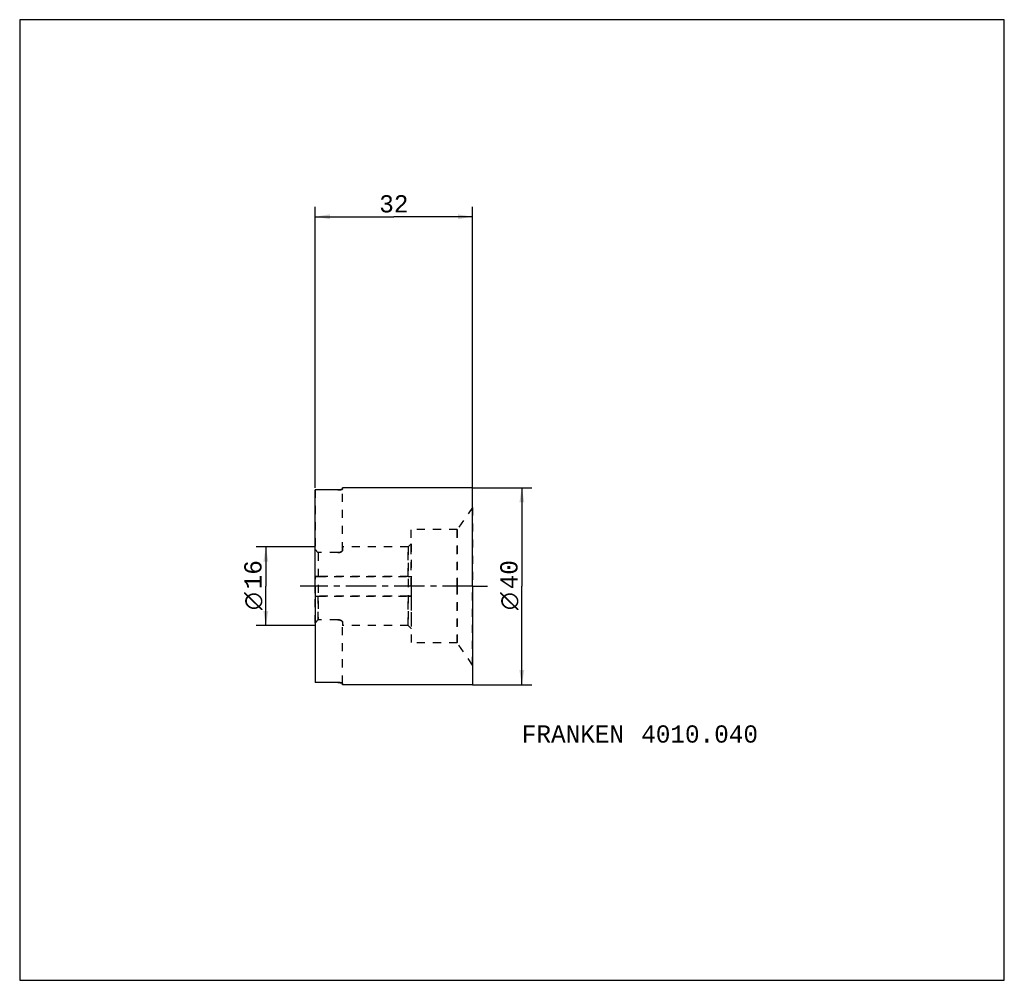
# Model space of a CAD drawing. Extents: x -60 to 140, y -80 to 115.
import ezdxf
from ezdxf.enums import TextEntityAlignment as Align

# ---------------------------------------------------------------- set-up
doc = ezdxf.new("R2010")
doc.units = 0
doc.header["$LTSCALE"] = 16.335
doc.linetypes.add('CENTER', pattern=[0.6, 0.375, -0.075, 0.075, -0.075])
doc.linetypes.add('DASHED', pattern=[0.2, 0.1, -0.1])
doc.layers.get('0').update_dxf_attribs({"linetype": 'CONTINUOUS'})
for name, color, linetype in [('1', 4, 'CONTINUOUS'), ('2', 7, 'CONTINUOUS'), ('4', 2, 'CENTER'), ('INFTOTAL', 9, 'CONTINUOUS'), ('SK2', 7, 'CONTINUOUS'), ('SK3', 1, 'DASHED'), ('SK6', 5, 'CONTINUOUS')]:
    doc.layers.add(name, color=color, linetype=linetype)
doc.styles.add('TEXTSTYLE_1', font='gdt', dxfattribs={"width": 0.8})
doc.styles.add('TEXTSTYLE_2', font='monos.ttf')
doc.dimstyles.new('DIMSTYLE_1', dxfattribs={"dimtxt": 3.5, "dimasz": 3, "dimexe": 2, "dimexo": 0, "dimgap": 0.875, "dimtad": 1, "dimdec": 3, "dimtxsty": 'TEXTSTYLE_2', "dimblk": '_FILLED', "dimblk1": '_FILLED', "dimblk2": '_FILLED', "dimcen": 0.09, "dimclrt": 5, "dimazin": 3, "dimtp": 0.3, "dimtm": 0.3, "dimtfac": 1, "dimtdec": 3, "dimtofl": 0, "dimtmove": 0, "dimatfit": 3, "dimtolj": 1})
doc.dimstyles.new('DIMSTYLE_2', dxfattribs={"dimtxt": 3.5, "dimasz": 3, "dimexe": 2, "dimexo": 0, "dimgap": 0.875, "dimtad": 1, "dimdec": 3, "dimtxsty": 'TEXTSTYLE_2', "dimblk": '_FILLED', "dimblk1": '_FILLED', "dimblk2": '_FILLED', "dimcen": 0.09, "dimclrt": 5, "dimazin": 3, "dimtp": 0.2, "dimtm": 0.2, "dimtfac": 1, "dimtdec": 3, "dimtofl": 0, "dimtmove": 0, "dimatfit": 3, "dimtolj": 1})

# ---------------------------------------------------------------- blocks, each defined once
blk = doc.blocks.new('_FILLED')
at = {"color": 0, "linetype": 'BYBLOCK'}
blk.add_solid([(0, 0), (-1, 0.167), (-1, -0.167)], dxfattribs=at)
blk = doc.blocks.new('*D0')
at = {"layer": '2', "color": 7, "linetype": 'CONTINUOUS'}
for p, q in [((0, 20), (0, 77)), ((32, 20), (32, 77)), ((0, 75), (16, 75)), ((32, 75), (16, 75))]:
    blk.add_line(p, q, dxfattribs=at)
at = {"layer": '2', "color": 7, "linetype": 'CONTINUOUS', "xscale": 3, "yscale": 3, "zscale": 3, "rotation": 180}
blk.add_blockref('_FILLED', (0, 75), dxfattribs=at)
at = {"layer": '2', "color": 7, "linetype": 'CONTINUOUS', "xscale": 3, "yscale": 3, "zscale": 3}
blk.add_blockref('_FILLED', (32, 75), dxfattribs=at)
at = {"layer": '2', "color": 7, "linetype": 'CONTINUOUS', "style": 'TEXTSTYLE_2'}
blk.add_text('32', height=3.5, dxfattribs=at).set_placement((16, 75.875), align=Align.CENTER)
blk = doc.blocks.new('*D1')
at = {"layer": '2', "color": 7, "linetype": 'CONTINUOUS'}
for p, q in [((32, 20), (44, 20)), ((42, 20), (42, 0)), ((42, -20), (42, 0)), ((32, -20), (44, -20))]:
    blk.add_line(p, q, dxfattribs=at)
at = {"layer": '2', "color": 7, "linetype": 'CONTINUOUS', "xscale": 3, "yscale": 3, "zscale": 3}
for p, rotation in [((42, 20), 90), ((42, -20), 270)]:
    blk.add_blockref('_FILLED', p, dxfattribs=dict(at, rotation=rotation))
at = {"layer": '2', "color": 7, "linetype": 'CONTINUOUS'}
for s, style, p in [('40', 'TEXTSTYLE_2', (41.12, 2.33)), ('n', 'TEXTSTYLE_1', (41.12, -3.03))]:
    blk.add_text(s, height=3.5, rotation=90, dxfattribs=dict(at, style=style)).set_placement(p, align=Align.CENTER)
blk = doc.blocks.new('*D2')
at = {"layer": 'SK2', "color": 7, "linetype": 'CONTINUOUS'}
for p, q in [((0, 8), (-12, 8)), ((-10, 8), (-10, 0)), ((-10, -8), (-10, 0)), ((0, -8), (-12, -8))]:
    blk.add_line(p, q, dxfattribs=at)
at = {"layer": 'SK2', "color": 7, "linetype": 'CONTINUOUS', "xscale": 3, "yscale": 3, "zscale": 3}
for p, rotation in [((-10, 8), 90), ((-10, -8), 270)]:
    blk.add_blockref('_FILLED', p, dxfattribs=dict(at, rotation=rotation))
at = {"layer": 'SK2', "color": 7, "linetype": 'CONTINUOUS'}
for s, style, p in [('16', 'TEXTSTYLE_2', (-10.88, 2.33)), ('n', 'TEXTSTYLE_1', (-10.88, -3.03))]:
    blk.add_text(s, height=3.5, rotation=90, dxfattribs=dict(at, style=style)).set_placement(p, align=Align.CENTER)

msp = doc.modelspace()

# ---------------------------------------------------------------- linework, layer by layer
at = {"layer": '1', "color": 4, "linetype": 'CONTINUOUS'}
for p, q in [((32, 20), (5.6, 20)), ((5.6, 19.7423), (5.6, 20)), ((32, 16), (32, 20)), ((0, 0), (0, 19.554)), ((4.6, 19.554), (0, 19.554)), ((32, 0), (32, 16)), ((0, 0), (0, -19.554)), ((32, 0), (32, -16)), ((32, -16), (32, -20)), ((4.6, -19.554), (0, -19.554)), ((5.6, -20), (5.6, -19.7423)), ((32, -20), (5.6, -20))]:
    msp.add_line(p, q, dxfattribs=at)
at = {"layer": '1', "color": 7, "linetype": 'CONTINUOUS'}
for points, knots in [([(5.6, 19.7423), (5.6, 19.7397), (5.5991, 19.734), (5.5953, 19.7257), (5.5891, 19.7175), (5.5807, 19.7093), (5.5699, 19.7011), (5.5515, 19.6894), (5.5225, 19.6752), (5.4809, 19.6592), (5.4309, 19.6436), (5.373, 19.6285), (5.3076, 19.6143), (5.2353, 19.6012), (5.1569, 19.5893), (5.0729, 19.5788), (4.9523, 19.5668), (4.7942, 19.5567), (4.6656, 19.554), (4.6, 19.554)], [0, 0, 0, 0, 0.00774447, 0.0162281, 0.02592369, 0.03714289, 0.05007518, 0.06483091, 0.10000528, 0.14283225, 0.19317749, 0.25074614, 0.31512938, 0.38582556, 0.46225185, 0.54375184, 0.62960071, 0.81113457, 1, 1, 1, 1]), ([(4.6, -19.554), (4.6656, -19.554), (4.7942, -19.5567), (4.9523, -19.5668), (5.0729, -19.5788), (5.1569, -19.5893), (5.2353, -19.6012), (5.3076, -19.6143), (5.373, -19.6285), (5.4309, -19.6436), (5.4809, -19.6592), (5.5225, -19.6752), (5.5515, -19.6894), (5.5699, -19.7011), (5.5807, -19.7093), (5.5891, -19.7175), (5.5953, -19.7257), (5.5991, -19.734), (5.6, -19.7397), (5.6, -19.7423)], [0, 0, 0, 0, 0.18886543, 0.37039929, 0.45624816, 0.53774815, 0.61417444, 0.68487062, 0.74925386, 0.80682251, 0.85716775, 0.89999472, 0.93516909, 0.94992482, 0.96285712, 0.97407631, 0.98377191, 0.99225553, 1, 1, 1, 1])]:
    msp.add_open_spline(points, degree=3, knots=knots, dxfattribs=at)
at = {"layer": '4', "color": 2, "linetype": 'CENTER'}
for q in [(-3, 0), (35, 0)]:
    msp.add_line((32, 0), q, dxfattribs=at)
at = {"layer": 'INFTOTAL', "color": 9, "linetype": 'CONTINUOUS'}
for p, q in [((140, 115), (-60, 115)), ((-60, 115), (-60, -80)), ((140, -80), (140, 115)), ((-60, -80), (140, -80))]:
    msp.add_line(p, q, dxfattribs=at)
at = {"layer": 'SK3', "color": 1, "linetype": 'DASHED'}
for p, q in [((0, 19.554), (0, 7.5047)), ((4.6, 19.554), (0, 19.554)), ((5.6, 7.3321), (5.6, 19.7423)), ((5.6, 7.3321), (5.6, 19.7423)), ((32, 16), (28.8491, 11.5)), ((32, 16), (32, 0)), ((28.8491, 11.5), (19.5, 11.5)), ((19.5, 0), (19.5, 11.5)), ((28.8491, 0), (28.8491, 11.5)), ((28.8491, 11.5), (28.8491, 0)), ((18.9, 8), (5.6, 8)), ((19.5, 8.6), (18.9, 8)), ((18.9, 8), (18.9, -8)), ((18.9, 2), (18.9, 8)), ((19.5, 8.6), (19.5, 2)), ((0, 2), (0, 7.5047)), ((4.6, 6.8088), (0.6, 6.8088)), ((0.6, 6.8088), (0.6, -6.8088)), ((0.6, 6.8088), (0.6, 2)), ((4.6, 6.8088), (0.6, 6.8088)), ((5.6, 8), (5.6, 7.3321)), ((0, 2), (0, 1.4)), ((0.6, 2), (0, 2)), ((0, 2), (0.6, 2)), ((18.9, 2), (0.6, 2)), ((0.6, 2), (18.9, 2)), ((18.9, 2), (19.5, 2)), ((18.9, 2), (19.5, 2)), ((19.5, 2), (19.5, 1.4)), ((0, 0), (0, 1.4)), ((0, -1.4), (0, 0)), ((19.5, 1.4), (19.5, -1.4)), ((19.5, 0), (19.5, -11.5)), ((28.8491, 0), (28.8491, -11.5)), ((28.8491, -11.5), (28.8491, 0)), ((32, -16), (32, 0)), ((0, -1.4), (0, -2)), ((0, -2), (0.6, -2)), ((0, -7.5047), (0, -2)), ((0, -2), (0.6, -2)), ((0.6, -2), (18.9, -2)), ((18.9, -2), (0.6, -2)), ((0.6, -6.8088), (0.6, -2)), ((18.9, -2), (19.5, -2)), ((19.5, -2), (18.9, -2)), ((18.9, -8), (18.9, -2)), ((19.5, -1.4), (19.5, -2)), ((19.5, -2), (19.5, -8.6)), ((0, -7.5047), (0, -19.554)), ((4.6, -6.8088), (0.6, -6.8088)), ((4.6, -6.8088), (0.6, -6.8088)), ((5.6, -7.3321), (5.6, -8)), ((5.6, -19.7423), (5.6, -7.3321)), ((5.6, -19.7423), (5.6, -7.3321)), ((18.9, -8), (5.6, -8)), ((19.5, -8.6), (18.9, -8)), ((28.8491, -11.5), (19.5, -11.5)), ((32, -16), (28.8491, -11.5)), ((4.6, -19.554), (0, -19.554))]:
    msp.add_line(p, q, dxfattribs=at)
for centre, radius, start, end in [((4.6, 24.2041), 4.6501, 269.999976, 271.002274), ((-56.0181, -41.404), 74.3645, 40.415859, 41.123778), ((-56.0181, -41.404), 74.3645, 40.415859, 41.123778), ((-56.0181, 41.404), 74.3645, 318.876222, 319.584141), ((-56.0181, 41.404), 74.3645, 318.876222, 319.584141), ((4.6, -24.199), 4.645, 88.997178, 90.000572)]:
    msp.add_arc(centre, radius, start, end, dxfattribs=at)
for points, knots in [([(4.6813, 19.5547), (4.7395, 19.5558), (4.8532, 19.5599), (5.0176, 19.5723), (5.1688, 19.5901), (5.284, 19.6094), (5.366, 19.627), (5.4191, 19.6404), (5.4658, 19.6543), (5.506, 19.6686), (5.5392, 19.683), (5.5655, 19.6976), (5.5847, 19.7122), (5.5938, 19.7232), (5.5965, 19.7287)], [0, 0, 0, 0, 0.18447967, 0.36055887, 0.52294967, 0.6669978, 0.73090775, 0.78884997, 0.84048771, 0.8855601, 0.92390519, 0.95550855, 0.98061444, 1, 1, 1, 1]), ([(5.5965, 19.7287), (5.5976, 19.7309), (5.5994, 19.7353), (5.6, 19.7401), (5.6, 19.7423)], [0, 0, 0, 0, 0.51748523, 1, 1, 1, 1]), ([(4.6, 6.8088), (4.669, 6.8088), (4.8044, 6.8174), (4.9978, 6.8548), (5.1714, 6.9121), (5.2988, 6.9737), (5.3859, 7.0288), (5.4414, 7.0704), (5.489, 7.1133), (5.5286, 7.1569), (5.5599, 7.2009), (5.5827, 7.2449), (5.5967, 7.2886), (5.6, 7.3179), (5.6, 7.3321)], [0, 0, 0, 0, 0.17092964, 0.33487845, 0.48649974, 0.62251688, 0.68415592, 0.74138254, 0.79418608, 0.84264518, 0.88695939, 0.92750001, 0.96487577, 1, 1, 1, 1]), ([(5.6, 7.3321), (5.6, 7.3179), (5.5967, 7.2886), (5.5827, 7.2449), (5.5599, 7.2009), (5.5286, 7.1569), (5.489, 7.1133), (5.4414, 7.0704), (5.3859, 7.0288), (5.2988, 6.9737), (5.1714, 6.9121), (4.9978, 6.8548), (4.8044, 6.8174), (4.669, 6.8088), (4.6, 6.8088)], [0, 0, 0, 0, 0.03512423, 0.07249998, 0.11304061, 0.15735482, 0.20581392, 0.25861746, 0.31584408, 0.37748312, 0.51350026, 0.66512154, 0.82907036, 1, 1, 1, 1]), ([(5.6, -7.3321), (5.6, -7.3179), (5.5967, -7.2886), (5.5827, -7.2449), (5.5599, -7.2009), (5.5286, -7.1569), (5.489, -7.1133), (5.4414, -7.0704), (5.3859, -7.0288), (5.2988, -6.9737), (5.1714, -6.9121), (4.9978, -6.8548), (4.8044, -6.8174), (4.669, -6.8088), (4.6, -6.8088)], [0, 0, 0, 0, 0.03512423, 0.07249999, 0.11304061, 0.15735482, 0.20581392, 0.25861746, 0.31584408, 0.37748312, 0.51350026, 0.66512155, 0.82907036, 1, 1, 1, 1]), ([(4.6, -6.8088), (4.669, -6.8088), (4.8044, -6.8174), (4.9978, -6.8548), (5.1714, -6.9121), (5.2988, -6.9737), (5.3859, -7.0288), (5.4414, -7.0704), (5.489, -7.1133), (5.5286, -7.1569), (5.5599, -7.2009), (5.5827, -7.2449), (5.5967, -7.2886), (5.6, -7.3179), (5.6, -7.3321)], [0, 0, 0, 0, 0.17092964, 0.33487846, 0.48649974, 0.62251688, 0.68415592, 0.74138254, 0.79418608, 0.84264518, 0.88695939, 0.92750002, 0.96487577, 1, 1, 1, 1]), ([(5.5965, -19.7287), (5.5938, -19.7232), (5.5847, -19.7122), (5.5655, -19.6976), (5.5392, -19.683), (5.506, -19.6686), (5.4658, -19.6543), (5.4191, -19.6404), (5.366, -19.627), (5.284, -19.6094), (5.1688, -19.5901), (5.0176, -19.5723), (4.8532, -19.5599), (4.7395, -19.5558), (4.6813, -19.5547)], [0, 0, 0, 0, 0.01938556, 0.04449145, 0.07609481, 0.1144399, 0.15951229, 0.21115003, 0.26909225, 0.3330022, 0.47705033, 0.63944113, 0.81552033, 1, 1, 1, 1]), ([(5.6, -19.7423), (5.6, -19.7401), (5.5994, -19.7353), (5.5976, -19.7309), (5.5965, -19.7287)], [0, 0, 0, 0, 0.48251477, 1, 1, 1, 1])]:
    msp.add_open_spline(points, degree=3, knots=knots, dxfattribs=at)

# ---------------------------------------------------------------- texts
at = {"layer": 'SK6', "color": 5, "linetype": 'CONTINUOUS', "style": 'TEXTSTYLE_2'}
for s, p in [('FRANKEN ', (42, -31.75)), ('4010.040', (66.2452, -31.75))]:
    msp.add_text(s, height=3.5, dxfattribs=at).set_placement(p)

# ---------------------------------------------------------------- dimensions: what is measured, and where the dimension line sits
at = {"layer": '2', "color": 2, "linetype": 'CONTINUOUS'}
dim = msp.add_linear_dim(base=(32, 75), p1=(0, 20), p2=(32, 20), dimstyle='DIMSTYLE_1', dxfattribs=at)
dim.commit()
dim.dimension.update_dxf_attribs({"geometry": '*D0', "text_midpoint": (15.9448, 75), "dimtype": 160})
dim = msp.add_linear_dim(base=(42, 20), p1=(32, -20), p2=(32, 20), angle=90, text='%%c<>', dimstyle='DIMSTYLE_1', dxfattribs=at)
dim.commit()
dim.dimension.update_dxf_attribs({"geometry": '*D1', "text_midpoint": (42, 0), "dimtype": 160})
at = {"layer": 'SK2', "color": 2, "linetype": 'CONTINUOUS'}
dim = msp.add_linear_dim(base=(-10, 8), p1=(0, -8), p2=(0, 8), angle=90, text='%%c<>', dimstyle='DIMSTYLE_2', dxfattribs=at)
dim.commit()
dim.dimension.update_dxf_attribs({"geometry": '*D2', "text_midpoint": (-10, 0), "dimtype": 160})

doc.saveas('drawing.dxf')
